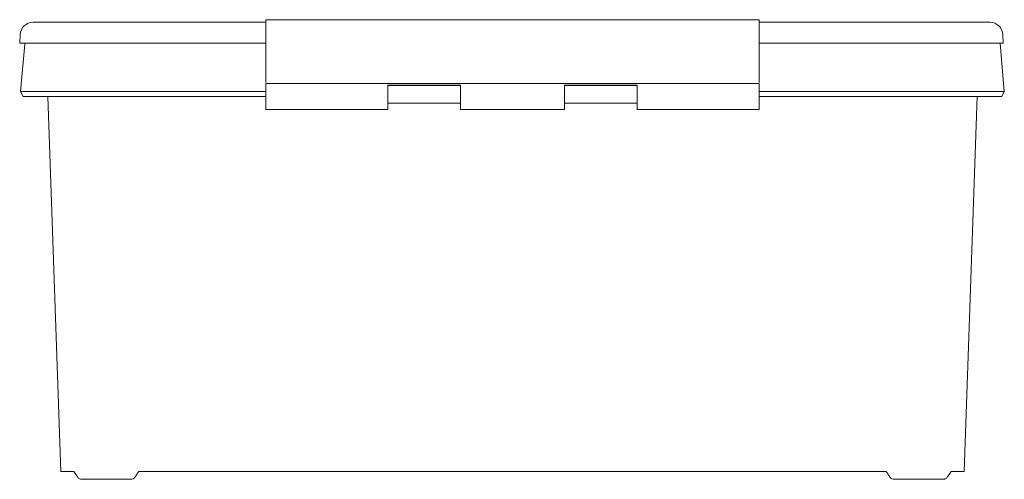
# Model space of a CAD drawing. Header units: millimetres. Extents: x -323 to 57, y -44 to 133.
import ezdxf

# ---------------------------------------------------------------- set-up
doc = ezdxf.new("R2010")
doc.units = ezdxf.units.MM

msp = doc.modelspace()

# ---------------------------------------------------------------- linework, layer by layer
at = {"color": 0, "linetype": 'Continuous', "lineweight": 0}
for p, q in [((-37.64, 133.42), (-227.64, 133.42)), ((-227.64, 133.42), (-227.64, 109.2)), ((-37.64, 133.42), (-37.64, 109.2)), ((-227.64, 132.42), (-317.34, 132.42)), ((-37.64, 132.42), (51.28, 132.42)), ((-322.33, 127.68), (-322.5, 124.42)), ((56.28, 127.68), (56.45, 124.42)), ((-322.5, 124.42), (-227.64, 124.42)), ((-320.53, 124.03), (-322.13, 105.76)), ((-320.55, 124.42), (-320.53, 124.03)), ((56.45, 124.42), (-37.64, 124.42)), ((55.22, 124.42), (56.86, 105.76)), ((-227.64, 108.85), (-227.64, 98.78)), ((-37.64, 108.85), (-227.64, 108.85)), ((-180.64, 98.78), (-180.64, 108.22)), ((-152.64, 108.22), (-180.64, 108.22)), ((-180.64, 108.03), (-152.64, 108.03)), ((-152.64, 108.22), (-152.64, 98.78)), ((-112.64, 98.78), (-112.64, 108.22)), ((-84.64, 108.22), (-112.64, 108.22)), ((-112.64, 108.03), (-84.64, 108.03)), ((-84.64, 108.22), (-84.64, 98.78)), ((-37.64, 108.85), (-37.64, 98.78)), ((-322.13, 105.76), (-321.16, 103.79)), ((-306.64, -40.67), (-311.68, 103.79)), ((-282.42, 105.76), (-227.64, 105.76)), ((-282.42, 103.79), (-227.64, 103.79)), ((-37.64, 105.76), (17.14, 105.76)), ((-37.64, 103.79), (17.14, 103.79)), ((46.41, 103.79), (41.36, -40.67)), ((56.86, 105.76), (55.88, 103.79)), ((-180.64, 98.78), (-227.64, 98.78)), ((-152.64, 101.28), (-180.64, 101.28)), ((-112.64, 98.78), (-152.64, 98.78)), ((-84.64, 101.28), (-112.64, 101.28)), ((-37.64, 98.78), (-84.64, 98.78)), ((-306.64, -40.67), (-301.64, -40.67)), ((-301.64, -40.67), (-300.9, -41.77)), ((-277.35, -41.74), (-276.64, -40.67)), ((11.36, -40.67), (-276.64, -40.67)), ((11.36, -40.67), (12.08, -41.74)), ((35.63, -41.77), (36.36, -40.67)), ((36.36, -40.67), (41.36, -40.67)), ((-298.57, -43.67), (-296.41, -43.67)), ((14.43, -43.67), (33.29, -43.67))]:
    msp.add_line(p, q, dxfattribs=at)
for centre, start, end in [((-317.34, 127.42), 90, 177), ((51.28, 127.42), 3, 90)]:
    msp.add_arc(centre, 5, start, end, dxfattribs=at)
for points, knots in [([(-282.42, 105.76), (-285.06, 105.76), (-289.91, 105.76), (-294.89, 105.76), (-297.64, 105.76), (-300.95, 105.76), (-305.6, 105.76), (-309.26, 105.76), (-311.44, 105.76), (-313.95, 105.76), (-316.97, 105.76), (-318.72, 105.76), (-319.57, 105.76), (-320.59, 105.76), (-321.8, 105.76), (-322.13, 105.76), (-322.13, 105.76)], [0, 0, 0, 0, 0.14, 0.25, 0.25, 0.28, 0.42, 0.5, 0.5, 0.56, 0.67, 0.75, 0.75, 0.78, 0.89, 1, 1, 1, 1]), ([(-282.42, 103.79), (-285, 103.79), (-289.72, 103.79), (-294.59, 103.79), (-297.26, 103.79), (-300.49, 103.79), (-305.03, 103.79), (-308.6, 103.79), (-310.72, 103.79), (-313.17, 103.79), (-316.13, 103.79), (-317.83, 103.79), (-318.66, 103.79), (-319.65, 103.79), (-320.83, 103.79), (-321.16, 103.79), (-321.16, 103.79)], [0, 0, 0, 0, 0.14, 0.25, 0.25, 0.28, 0.42, 0.5, 0.5, 0.56, 0.67, 0.75, 0.75, 0.78, 0.89, 1, 1, 1, 1]), ([(56.86, 105.76), (56.86, 105.76), (56.39, 105.76), (54.91, 105.76), (53.83, 105.76), (52.43, 105.76), (49.66, 105.76), (46.47, 105.76), (44.29, 105.76), (41.51, 105.76), (37.02, 105.76), (33.33, 105.76), (31.17, 105.76), (28.42, 105.76), (23.47, 105.76), (19.22, 105.76), (17.14, 105.76)], [0, 0, 0, 0, 0.14, 0.25, 0.25, 0.28, 0.42, 0.5, 0.5, 0.56, 0.67, 0.75, 0.75, 0.78, 0.89, 1, 1, 1, 1]), ([(55.88, 103.79), (55.88, 103.79), (55.42, 103.79), (53.99, 103.79), (52.93, 103.79), (51.56, 103.79), (48.86, 103.79), (45.75, 103.79), (43.62, 103.79), (40.91, 103.79), (36.53, 103.79), (32.94, 103.79), (30.83, 103.79), (28.14, 103.79), (23.31, 103.79), (19.17, 103.79), (17.14, 103.79)], [0, 0, 0, 0, 0.14, 0.25, 0.25, 0.28, 0.42, 0.5, 0.5, 0.56, 0.67, 0.75, 0.75, 0.78, 0.89, 1, 1, 1, 1]), ([(-300.23, -42.78), (-300.29, -42.69), (-300.35, -42.6), (-300.47, -42.42), (-300.53, -42.33), (-300.7, -42.08), (-300.81, -41.92), (-300.9, -41.77)], [0.0000022, 0.0000022, 0.0000022, 0.0000022, 0.0322989, 0.0322989, 0.0650078, 0.0650078, 0.129464, 0.129464, 0.129464, 0.129464]), ([(-300.23, -42.78), (-300.14, -42.92), (-300.03, -43.05), (-299.78, -43.27), (-299.65, -43.36), (-299.35, -43.52), (-299.2, -43.58), (-298.88, -43.65), (-298.73, -43.67), (-298.57, -43.67), (-298.57, -43.67), (-298.57, -43.67)], [0.000003, 0.000003, 0.000003, 0.000003, 0.051174, 0.051174, 0.1024692, 0.1024692, 0.1548357, 0.1548357, 0.2042069, 0.2042069, 0.2049664, 0.2049664, 0.2049664, 0.2049664]), ([(-279.71, -43.67), (-280.63, -43.67), (-281.56, -43.67), (-282.49, -43.67), (-284.22, -43.67), (-285.93, -43.67), (-287.59, -43.67), (-289.23, -43.67), (-290.81, -43.67), (-292.28, -43.67), (-293.78, -43.67), (-295.16, -43.67), (-296.41, -43.67)], [5.6088987, 5.6088987, 5.6088987, 5.6088987, 5.7106357, 5.7106357, 5.7106357, 5.9011428, 5.9011428, 5.9011428, 6.0908435, 6.0908435, 6.0908435, 6.2831853, 6.2831853, 6.2831853, 6.2831853]), ([(-279.71, -43.67), (-279.7, -43.67), (-279.7, -43.67), (-279.41, -43.67), (-279.1, -43.6), (-278.67, -43.39), (-278.52, -43.29), (-278.26, -43.06), (-278.14, -42.93), (-278.04, -42.78)], [-0.0009328, -0.0009328, -0.0009328, -0.0009328, 0, 0, 0.1324989, 0.1324989, 0.2023544, 0.2023544, 0.2667598, 0.2667598, 0.2667598, 0.2667598]), ([(-277.35, -41.74), (-277.47, -41.92), (-277.59, -42.1), (-277.82, -42.45), (-277.94, -42.62), (-278.04, -42.78)], [0, 0, 0, 0, 0.0653218, 0.0653218, 0.1311537, 0.1311537, 0.1311537, 0.1311537]), ([(12.77, -42.78), (12.67, -42.62), (12.55, -42.46), (12.32, -42.11), (12.2, -41.92), (12.08, -41.74)], [0.0000026, 0.0000026, 0.0000026, 0.0000026, 0.0653142, 0.0653142, 0.1310434, 0.1310434, 0.1310434, 0.1310434]), ([(12.77, -42.78), (12.87, -42.93), (12.99, -43.06), (13.25, -43.29), (13.4, -43.39), (13.83, -43.6), (14.13, -43.67), (14.43, -43.67), (14.43, -43.67), (14.43, -43.67)], [0.0000071, 0.0000071, 0.0000071, 0.0000071, 0.0639541, 0.0639541, 0.1333929, 0.1333929, 0.2650218, 0.2650218, 0.2659435, 0.2659435, 0.2659435, 0.2659435]), ([(33.29, -43.67), (33.3, -43.67), (33.3, -43.67), (33.46, -43.67), (33.61, -43.65), (33.92, -43.58), (34.08, -43.52), (34.37, -43.36), (34.51, -43.27), (34.76, -43.05), (34.86, -42.92), (34.96, -42.78)], [-0.0006706, -0.0006706, -0.0006706, -0.0006706, 0, 0, 0.0494705, 0.0494705, 0.1018962, 0.1018962, 0.1534071, 0.1534071, 0.2044265, 0.2044265, 0.2044265, 0.2044265]), ([(35.63, -41.77), (35.53, -41.92), (35.43, -42.08), (35.25, -42.33), (35.19, -42.43), (35.07, -42.61), (35.01, -42.69), (34.96, -42.78)], [0.0000002, 0.0000002, 0.0000002, 0.0000002, 0.0645989, 0.0645989, 0.0982205, 0.0982205, 0.1299907, 0.1299907, 0.1299907, 0.1299907])]:
    msp.add_open_spline(points, degree=3, knots=knots, dxfattribs=at)

doc.saveas('drawing.dxf')
